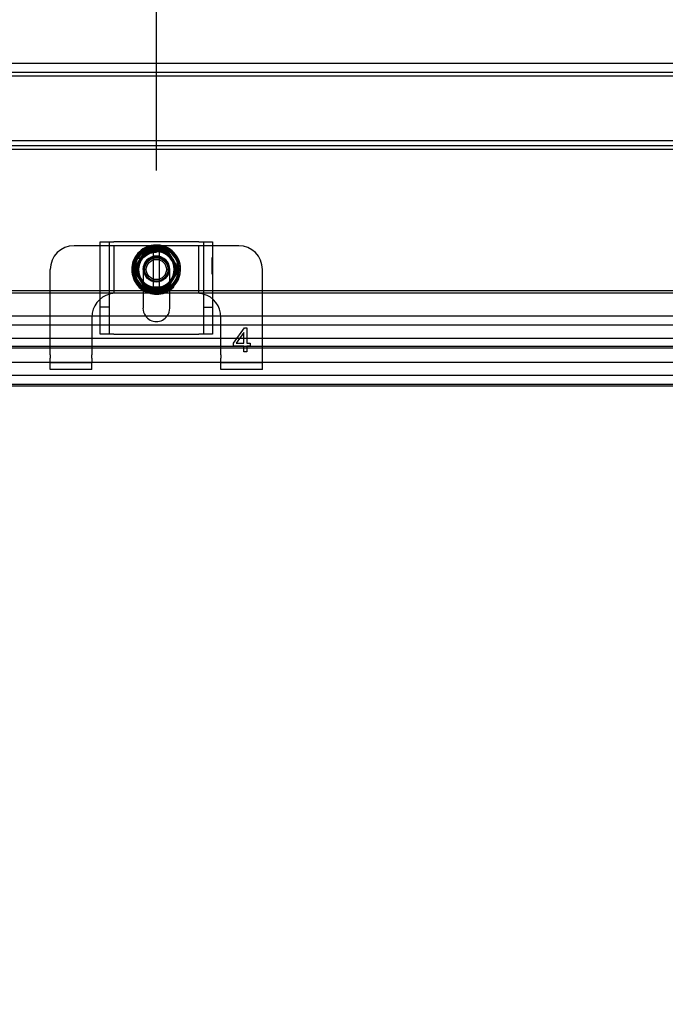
# Model space of a CAD drawing. Header units: inches. Extents: x 1 to 299, y -2 to 199.
# Tile 40 of 68: x 77 to 84, y 124 to 135. Entities that reach past the tile are written whole.
import ezdxf
from ezdxf.enums import TextEntityAlignment as Align
from ezdxf.lldxf.tags import DXFTag

# ---------------------------------------------------------------- set-up
doc = ezdxf.new("R2010")
doc.units = ezdxf.units.IN
doc.header["$MEASUREMENT"] = 0
for name, color, linetype in [('COM42667', 7, 'Continuous'), ('COM42780', 7, 'Continuous'), ('COM53933-2', 7, 'Continuous'), ('COM53955-2', 7, 'Continuous'), ('COM56144', 7, 'Continuous'), ('COM70220', 7, 'Continuous'), ('Default', 7, 'Continuous'), ('SCC19011', 7, 'Continuous'), ('SPR20265', 7, 'Continuous'), ('WAF25035', 7, 'Continuous')]:
    doc.layers.add(name, color=color, linetype=linetype)
doc.styles.add('SEACAD_Times_New_Roman', font='times.ttf')
tags = doc.linetypes.add('HIDDEN2', pattern=[0.1875, 0.125, -0.0625]).pattern_tags.tags
tags[6:7] = [DXFTag(74, 4), DXFTag(75, 0), DXFTag(340, '0'), DXFTag(46, 0.0), DXFTag(50, 0.0), DXFTag(44, 0.0), DXFTag(45, 0.0)]
tags[4:5] = [DXFTag(74, 4), DXFTag(75, 0), DXFTag(340, '0'), DXFTag(46, 0.0), DXFTag(50, 0.0), DXFTag(44, 0.0), DXFTag(45, 0.0)]
doc.dimstyles.new('HAMMOND_(STH_-_300x200)', dxfattribs={"dimtxt": 1.5, "dimasz": 1.875, "dimexe": 0.75, "dimexo": 0.75, "dimgap": 0.375, "dimtad": 0, "dimtih": 1, "dimtoh": 1, "dimzin": 0, "dimdsep": 46, "dimtxsty": 'SEACAD_Times_New_Roman', "dimblk1": '_SE_FILLED', "dimblk2": '_SE_FILLED', "dimsah": 1, "dimcen": 0.75, "dimadec": 0, "dimazin": 0, "dimtfac": 0.8, "dimtofl": 0, "dimtmove": 0, "dimatfit": 3, "dimfxl": 1, "dimtolj": 1, "dimtzin": 0, "dimarcsym": 0})

# ---------------------------------------------------------------- blocks, each defined once
blk = doc.blocks.new('SE2')
at = {"layer": 'COM42667', "color": 7, "linetype": 'Continuous'}
for p, q in [((77.913, 132.257), (78.056, 132.257)), ((77.913, 131.48), (77.913, 132.257)), ((78.948, 132.257), (78.056, 132.257)), ((78.948, 132.257), (79.091, 132.257)), ((79.091, 132.257), (79.091, 131.48)), ((78.362, 131.761), (78.362, 131.562)), ((78.643, 131.562), (78.643, 131.761))]:
    blk.add_line(p, q, dxfattribs=at)
at = {"layer": 'COM42667', "color": 7, "linetype": 'HIDDEN2'}
for p, q in [((78.008, 131.287), (78.008, 132.257)), ((78.996, 132.257), (78.996, 131.287)), ((79.09, 132.094), (79.091, 132.094)), ((79.09, 132.06), (79.09, 132.094)), ((79.09, 132.06), (79.091, 132.06)), ((79.09, 132.036), (79.09, 132.06)), ((79.09, 132.036), (79.091, 132.036)), ((79.09, 131.92), (79.09, 132.036)), ((79.09, 132.03), (79.091, 132.03)), ((78.362, 131.968), (78.362, 131.761)), ((78.643, 131.761), (78.643, 131.968)), ((79.09, 131.951), (79.091, 131.951)), ((79.09, 131.92), (79.091, 131.92)), ((78.008, 131.571), (77.913, 131.571)), ((78.996, 131.571), (79.091, 131.571)), ((77.913, 131.287), (77.913, 131.48)), ((79.091, 131.48), (79.091, 131.287)), ((78.056, 131.287), (77.913, 131.287)), ((78.056, 131.287), (78.948, 131.287)), ((79.091, 131.287), (78.948, 131.287))]:
    blk.add_line(p, q, dxfattribs=at)
for centre, start, end in [((78.502, 131.968), 0, 180), ((78.502, 131.562), 215.4555, 324.5445)]:
    blk.add_arc(centre, 0.141, start, end, dxfattribs=at)
at = {"layer": 'COM42667', "color": 7, "linetype": 'Continuous'}
for start, end in [(180, 215.4555), (324.5445, 0)]:
    blk.add_arc((78.502, 131.562), 0.141, start, end, dxfattribs=at)
at = {"layer": 'COM42780', "color": 7, "linetype": 'Continuous'}
for p, q in [((77.913, 132.218), (77.637, 132.218)), ((79.367, 132.218), (79.091, 132.218)), ((77.387, 131.748), (77.387, 131.968)), ((79.617, 131.748), (79.617, 131.968)), ((78.436, 131.718), (78.362, 131.718)), ((78.643, 131.718), (78.571, 131.718))]:
    blk.add_line(p, q, dxfattribs=at)
at = {"layer": 'COM42780', "color": 7, "linetype": 'HIDDEN2'}
for p, q in [((78.009, 132.218), (77.913, 132.218)), ((78.057, 132.218), (78.009, 132.218)), ((78.062, 132.218), (78.057, 132.218)), ((78.057, 131.718), (78.057, 132.218)), ((78.205, 132.218), (78.062, 132.218)), ((78.447, 132.218), (78.205, 132.218)), ((78.799, 132.218), (78.548, 132.218)), ((78.942, 132.218), (78.799, 132.218)), ((78.947, 132.218), (78.942, 132.218)), ((78.995, 132.218), (78.947, 132.218)), ((78.947, 131.718), (78.947, 132.218)), ((79.091, 132.218), (78.995, 132.218)), ((77.387, 131.07), (77.387, 131.748)), ((78.074, 131.718), (78.062, 131.718)), ((78.205, 131.718), (78.074, 131.718)), ((78.362, 131.718), (78.205, 131.718)), ((78.799, 131.718), (78.643, 131.718)), ((78.93, 131.718), (78.799, 131.718)), ((78.942, 131.718), (78.93, 131.718)), ((79.617, 131.07), (79.617, 131.748)), ((77.824, 131.468), (77.824, 131.07)), ((79.18, 131.07), (79.18, 131.468)), ((79.312, 131.192), (79.427, 131.353)), ((79.421, 131.304), (79.342, 131.192)), ((79.421, 131.192), (79.421, 131.304)), ((79.427, 131.353), (79.452, 131.353)), ((79.452, 131.353), (79.452, 131.192)), ((79.312, 131.163), (79.312, 131.192)), ((79.421, 131.163), (79.312, 131.163)), ((79.342, 131.192), (79.421, 131.192)), ((79.421, 131.103), (79.421, 131.163)), ((79.452, 131.103), (79.421, 131.103)), ((79.452, 131.192), (79.486, 131.192)), ((79.486, 131.163), (79.452, 131.163)), ((79.452, 131.163), (79.452, 131.103)), ((79.486, 131.192), (79.486, 131.163)), ((77.387, 131.07), (77.387, 131.036)), ((77.387, 130.986), (77.387, 131.036)), ((77.824, 131.036), (77.824, 131.07)), ((77.824, 131.036), (77.824, 130.986)), ((79.18, 131.07), (79.18, 131.036)), ((79.18, 130.986), (79.18, 131.036)), ((79.617, 131.036), (79.617, 131.07)), ((79.617, 130.986), (79.617, 131.036)), ((77.824, 130.986), (77.387, 130.986)), ((77.387, 130.918), (77.387, 130.986)), ((77.824, 130.918), (77.387, 130.918)), ((77.824, 130.918), (77.824, 130.986)), ((79.617, 130.986), (79.18, 130.986)), ((79.18, 130.918), (79.18, 130.986)), ((79.617, 130.918), (79.18, 130.918)), ((79.617, 130.918), (79.617, 130.986))]:
    blk.add_line(p, q, dxfattribs=at)
for radius in [0.195, 0.125, 0.106]:
    blk.add_circle((78.502, 131.968), radius, dxfattribs=at)
at = {"layer": 'COM42780', "color": 7, "linetype": 'Continuous'}
for centre, start, end in [((77.637, 131.968), 90, 180), ((79.367, 131.968), 0, 90)]:
    blk.add_arc(centre, 0.25, start, end, dxfattribs=at)
at = {"layer": 'COM42780', "color": 7, "linetype": 'HIDDEN2'}
for centre, start, end in [((78.074, 131.468), 93.8357, 105.0028), ((78.074, 131.468), 92.6763, 93.8357), ((78.93, 131.468), 86.1643, 87.3237), ((78.93, 131.468), 74.9972, 86.1643), ((78.074, 131.468), 105.0028, 180), ((78.93, 131.468), 0, 74.9972)]:
    blk.add_arc(centre, 0.25, start, end, dxfattribs=at)
at = {"layer": 'COM53933-2', "color": 7, "linetype": 'Continuous'}
blk.add_line((63.067, 134.135), (93.937, 134.135), dxfattribs=at)
at = {"layer": 'COM53933-2', "color": 7, "linetype": 'HIDDEN2'}
for p, q in [((63.067, 134.04), (93.937, 134.04)), ((91.407, 131.157), (64.597, 131.157)), ((91.407, 131.14), (64.597, 131.14)), ((91.657, 130.855), (64.347, 130.855)), ((91.657, 130.76), (64.347, 130.76))]:
    blk.add_line(p, q, dxfattribs=at)
at = {"layer": 'COM53955-2', "color": 7, "linetype": 'Continuous'}
for p, q in [((65.109, 131.748), (77.913, 131.748)), ((65.109, 131.723), (77.913, 131.723)), ((79.091, 131.748), (90.834, 131.748)), ((79.091, 131.723), (90.834, 131.723)), ((63.879, 131.48), (92.064, 131.48))]:
    blk.add_line(p, q, dxfattribs=at)
at = {"layer": 'COM53955-2', "color": 7, "linetype": 'HIDDEN2'}
for p, q in [((77.913, 131.748), (78.419, 131.748)), ((77.913, 131.723), (78.422, 131.723)), ((78.585, 131.748), (79.091, 131.748)), ((78.585, 131.723), (79.091, 131.723)), ((63.879, 131.385), (92.064, 131.385))]:
    blk.add_line(p, q, dxfattribs=at)
at = {"layer": 'COM56144', "color": 7, "linetype": 'HIDDEN2'}
for p, q in [((93.44, 134), (63.565, 134)), ((93.44, 133.321), (63.565, 133.321)), ((93.44, 133.267), (63.565, 133.267)), ((93.44, 133.227), (63.565, 133.227))]:
    blk.add_line(p, q, dxfattribs=at)
at = {"layer": 'COM70220', "color": 7, "linetype": 'HIDDEN2'}
for p, q in [((91.422, 131.242), (64.522, 131.242)), ((91.422, 131.241), (64.522, 131.241)), ((91.422, 130.992), (64.522, 130.992)), ((91.422, 130.743), (64.522, 130.743)), ((91.422, 130.742), (64.522, 130.742))]:
    blk.add_line(p, q, dxfattribs=at)
at = {"layer": 'SCC19011', "color": 7, "linetype": 'Continuous'}
for p, q in [((78.393, 132.183), (78.261, 131.968)), ((78.468, 132.183), (78.393, 132.183)), ((78.536, 132.183), (78.468, 132.183)), ((78.468, 132.183), (78.468, 132.163)), ((78.468, 132.163), (78.468, 132.153)), ((78.468, 132.153), (78.468, 131.784)), ((78.611, 132.183), (78.536, 132.183)), ((78.536, 132.163), (78.536, 132.183)), ((78.536, 132.153), (78.536, 132.163)), ((78.536, 131.784), (78.536, 132.153)), ((78.743, 131.968), (78.611, 132.183)), ((78.261, 131.968), (78.393, 131.753)), ((78.611, 131.753), (78.743, 131.968)), ((78.393, 131.753), (78.468, 131.753)), ((78.468, 131.784), (78.468, 131.774)), ((78.468, 131.774), (78.468, 131.753)), ((78.468, 131.753), (78.536, 131.753)), ((78.536, 131.774), (78.536, 131.784)), ((78.536, 131.753), (78.536, 131.774)), ((78.536, 131.753), (78.611, 131.753))]:
    blk.add_line(p, q, dxfattribs=at)
at = {"layer": 'SCC19011', "color": 7, "linetype": 'HIDDEN2'}
blk.add_circle((78.502, 131.968), 0.122, dxfattribs=at)
at = {"layer": 'SCC19011', "color": 7, "linetype": 'Continuous'}
for start, end in [(100.4474, 259.5526), (280.4474, 79.5526)]:
    blk.add_arc((78.502, 131.968), 0.188, start, end, dxfattribs=at)
at = {"layer": 'SPR20265', "color": 7, "linetype": 'HIDDEN2'}
for p, q in [((78.502, 132.151), (78.502, 132.186)), ((78.687, 131.783), (78.662, 131.808))]:
    blk.add_line(p, q, dxfattribs=at)
for points, knots in [([(78.643, 131.758), (78.663, 131.771), (78.704, 131.808), (78.748, 131.884), (78.762, 131.978), (78.742, 132.072), (78.689, 132.151), (78.611, 132.207), (78.518, 132.23), (78.423, 132.219), (78.339, 132.174), (78.275, 132.103), (78.242, 132.014), (78.242, 131.918), (78.276, 131.831), (78.322, 131.777), (78.353, 131.755), (78.361, 131.75)], [0.8028925, 0.8028925, 0.8028925, 0.8028925, 0.8112914, 0.8223931, 0.8334948, 0.8445983, 0.8557003, 0.8668021, 0.8779027, 0.8890041, 0.9001067, 0.9112098, 0.9223136, 0.9334157, 0.9445065, 0.955056, 0.9580988, 0.9580988, 0.9580988, 0.9580988]), ([(78.633, 132.151), (78.613, 132.165), (78.562, 132.19), (78.473, 132.198), (78.382, 132.167), (78.311, 132.102), (78.273, 132.014), (78.273, 131.919), (78.312, 131.831), (78.383, 131.766), (78.473, 131.734), (78.569, 131.742), (78.654, 131.786), (78.714, 131.861), (78.739, 131.954), (78.726, 132.049), (78.676, 132.131), (78.599, 132.187), (78.505, 132.207), (78.411, 132.19), (78.331, 132.137), (78.278, 132.057), (78.261, 131.963), (78.281, 131.87), (78.337, 131.791), (78.418, 131.741), (78.512, 131.725), (78.605, 131.747), (78.683, 131.804), (78.732, 131.886), (78.747, 131.98), (78.724, 132.073), (78.668, 132.15), (78.586, 132.2), (78.491, 132.215), (78.398, 132.193), (78.321, 132.137), (78.269, 132.056), (78.253, 131.962), (78.273, 131.868), (78.327, 131.789), (78.407, 131.736), (78.501, 131.717), (78.583, 131.732), (78.627, 131.756), (78.643, 131.767)], [0.1477724, 0.1477724, 0.1477724, 0.1477724, 0.156529, 0.1676234, 0.1787178, 0.1898116, 0.200905, 0.2119972, 0.2230929, 0.2341872, 0.2452831, 0.2563771, 0.2674708, 0.2785654, 0.28966, 0.3007576, 0.3118528, 0.3229492, 0.3340432, 0.3451384, 0.3562353, 0.3673323, 0.3784297, 0.3895246, 0.4006213, 0.4117166, 0.4228156, 0.4339132, 0.4450112, 0.4561079, 0.4672039, 0.4783017, 0.4893995, 0.5004992, 0.5115966, 0.5226954, 0.5337915, 0.544891, 0.5559893, 0.5670899, 0.5781889, 0.5892874, 0.6003855, 0.6114838, 0.6182179, 0.6182179, 0.6182179, 0.6182179]), ([(78.326, 132.077), (78.333, 132.088), (78.357, 132.12), (78.411, 132.16), (78.491, 132.179), (78.572, 132.167), (78.642, 132.125), (78.691, 132.06), (78.711, 131.98), (78.699, 131.899), (78.657, 131.829), (78.591, 131.781), (78.512, 131.761), (78.431, 131.774), (78.362, 131.817), (78.314, 131.884), (78.297, 131.964), (78.312, 132.044), (78.357, 132.112), (78.425, 132.157), (78.506, 132.172), (78.586, 132.153), (78.652, 132.104), (78.693, 132.034), (78.703, 131.952), (78.68, 131.874), (78.627, 131.811), (78.553, 131.775), (78.472, 131.771), (78.395, 131.8), (78.337, 131.858), (78.307, 131.934), (78.31, 132.016), (78.347, 132.09), (78.41, 132.142), (78.489, 132.164), (78.57, 132.151), (78.625, 132.116), (78.65, 132.087), (78.656, 132.078)], [0.464438, 0.464438, 0.464438, 0.464438, 0.4698156, 0.4809232, 0.4920326, 0.503138, 0.5142446, 0.52535, 0.5364578, 0.547565, 0.5586721, 0.5697781, 0.5808823, 0.5919888, 0.603094, 0.6142018, 0.6253066, 0.6364118, 0.6475152, 0.6586197, 0.6697249, 0.6808298, 0.6919358, 0.7030382, 0.714142, 0.7252447, 0.7363492, 0.7474536, 0.7585562, 0.7696589, 0.7807596, 0.7918635, 0.8029663, 0.8140692, 0.8251712, 0.836271, 0.8473724, 0.8584731, 0.862923, 0.862923, 0.862923, 0.862923]), ([(78.33, 131.9), (78.323, 131.917), (78.314, 131.96), (78.323, 132.026), (78.356, 132.087), (78.418, 132.139), (78.469, 132.148), (78.502, 132.151)], [0.95046325, 0.95046325, 0.95046325, 0.95046325, 0.95824793, 0.96865358, 0.9770936, 0.98730809, 1, 1, 1, 1]), ([(78.356, 132.125), (78.361, 132.13), (78.388, 132.152), (78.445, 132.18), (78.526, 132.185), (78.599, 132.163), (78.638, 132.134), (78.653, 132.118)], [0.28879014, 0.28879014, 0.28879014, 0.28879014, 0.29207573, 0.30318617, 0.31429358, 0.32540417, 0.3342706, 0.3342706, 0.3342706, 0.3342706]), ([(78.502, 132.186), (78.469, 132.183), (78.419, 132.176), (78.374, 132.146), (78.357, 132.131)], [0, 0, 0, 0, 0.01093327, 0.01877746, 0.01877746, 0.01877746, 0.01877746]), ([(78.372, 132.148), (78.373, 132.149), (78.396, 132.165), (78.447, 132.188), (78.529, 132.193), (78.593, 132.173), (78.626, 132.151), (78.637, 132.143)], [0.10246721, 0.10246721, 0.10246721, 0.10246721, 0.10318825, 0.11429938, 0.12541305, 0.13652493, 0.14182713, 0.14182713, 0.14182713, 0.14182713]), ([(78.312, 131.883), (78.312, 131.883), (78.301, 131.908), (78.289, 131.961), (78.299, 132.02), (78.311, 132.049), (78.313, 132.054)], [0.43640128, 0.43640128, 0.43640128, 0.43640128, 0.43649234, 0.44759977, 0.45870607, 0.46079764, 0.46079764, 0.46079764, 0.46079764]), ([(78.704, 132.034), (78.712, 132.01), (78.717, 131.963), (78.708, 131.917), (78.701, 131.897)], [0.3480461, 0.3480461, 0.3480461, 0.3480461, 0.35873317, 0.3673569, 0.3673569, 0.3673569, 0.3673569]), ([(78.281, 131.932), (78.281, 131.936), (78.277, 131.959), (78.278, 131.983), (78.282, 132.003)], [0.068386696, 0.068386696, 0.068386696, 0.068386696, 0.069853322, 0.07824608, 0.07824608, 0.07824608, 0.07824608]), ([(78.288, 132.017), (78.282, 131.987), (78.281, 131.955), (78.287, 131.924), (78.287, 131.924)], [0.03475197, 0.03475197, 0.03475197, 0.03475197, 0.04560719, 0.0457885, 0.0457885, 0.0457885, 0.0457885]), ([(78.293, 131.914), (78.292, 131.918), (78.285, 131.949), (78.285, 131.987), (78.293, 132.019), (78.294, 132.025)], [0.25678082, 0.25678082, 0.25678082, 0.25678082, 0.25874448, 0.26985449, 0.27231226, 0.27231226, 0.27231226, 0.27231226]), ([(78.718, 132.01), (78.72, 131.996), (78.723, 131.966), (78.72, 131.937), (78.716, 131.922)], [0.16392013, 0.16392013, 0.16392013, 0.16392013, 0.1698589, 0.17613515, 0.17613515, 0.17613515, 0.17613515]), ([(78.722, 131.93), (78.724, 131.944), (78.726, 131.97), (78.724, 131.995), (78.722, 132.006)], [0.118104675, 0.118104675, 0.118104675, 0.118104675, 0.123252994, 0.1271342, 0.1271342, 0.1271342, 0.1271342]), ([(78.282, 131.846), (78.285, 131.841), (78.305, 131.808), (78.332, 131.78), (78.359, 131.761), (78.36, 131.76)], [0.75353292, 0.75353292, 0.75353292, 0.75353292, 0.75578627, 0.7668873, 0.7674218, 0.7674218, 0.7674218, 0.7674218]), ([(78.656, 131.825), (78.654, 131.822), (78.632, 131.8), (78.582, 131.768), (78.502, 131.753), (78.422, 131.769), (78.369, 131.804), (78.346, 131.829), (78.341, 131.835)], [0.37922098, 0.37922098, 0.37922098, 0.37922098, 0.38094922, 0.39205781, 0.40316665, 0.41427643, 0.42538516, 0.42868152, 0.42868152, 0.42868152, 0.42868152]), ([(78.483, 131.752), (78.47, 131.753), (78.43, 131.76), (78.389, 131.78), (78.365, 131.8), (78.361, 131.804)], [0.21995858, 0.21995858, 0.21995858, 0.21995858, 0.22541447, 0.23652458, 0.23857738, 0.23857738, 0.23857738, 0.23857738]), ([(78.361, 131.799), (78.371, 131.791), (78.407, 131.765), (78.48, 131.741), (78.571, 131.751), (78.622, 131.78), (78.643, 131.797)], [0.06324588, 0.06324588, 0.06324588, 0.06324588, 0.06779157, 0.07888132, 0.08997324, 0.09942571, 0.09942571, 0.09942571, 0.09942571]), ([(78.662, 131.808), (78.64, 131.789), (78.594, 131.754), (78.502, 131.736), (78.425, 131.753), (78.386, 131.775), (78.372, 131.785)], [0, 0, 0, 0, 0.01124685, 0.02526822, 0.0367371, 0.04373616, 0.04373616, 0.04373616, 0.04373616]), ([(78.55, 131.788), (78.548, 131.787), (78.521, 131.781), (78.493, 131.78), (78.468, 131.785)], [0.91315801, 0.91315801, 0.91315801, 0.91315801, 0.91397592, 0.92462762, 0.92462762, 0.92462762, 0.92462762]), ([(78.643, 131.802), (78.63, 131.79), (78.597, 131.769), (78.558, 131.756), (78.536, 131.753)], [0.19601695, 0.19601695, 0.19601695, 0.19601695, 0.20319267, 0.21249787, 0.21249787, 0.21249787, 0.21249787])]:
    blk.add_open_spline(points, degree=3, knots=knots, dxfattribs=at)
at = {"layer": 'SPR20265', "color": 7, "linetype": 'Continuous'}
for points, knots in [([(78.36, 131.76), (78.385, 131.743), (78.442, 131.717), (78.535, 131.712), (78.603, 131.733), (78.637, 131.753), (78.643, 131.758)], [0.7674218, 0.7674218, 0.7674218, 0.7674218, 0.77798983, 0.7890906, 0.80019147, 0.80289251, 0.80289251, 0.80289251, 0.80289251]), ([(78.361, 131.75), (78.38, 131.738), (78.426, 131.716), (78.505, 131.703), (78.587, 131.717), (78.628, 131.739), (78.643, 131.75)], [0.95809881, 0.95809881, 0.95809881, 0.95809881, 0.9661238, 0.97598802, 0.98694613, 0.99365696, 0.99365696, 0.99365696, 0.99365696])]:
    blk.add_open_spline(points, degree=3, knots=knots, dxfattribs=at)
at = {"layer": 'SPR20265', "color": 7, "linetype": 'HIDDEN2'}
blk.add_open_spline([(78.643, 131.75), (78.658, 131.759), (78.672, 131.771), (78.687, 131.783)], degree=3, dxfattribs=at)
at = {"layer": 'WAF25035', "color": 7, "linetype": 'Continuous'}
blk.add_circle((78.502, 131.968), 0.25, dxfattribs=at)
at = {"layer": 'WAF25035', "color": 7, "linetype": 'HIDDEN2'}
blk.add_circle((78.502, 131.968), 0.133, dxfattribs=at)
blk = doc.blocks.new('DMBLK2852')
at = {"layer": 'Default', "linetype": 'Continuous'}
for points in [[(64.847, 144.707), (62.972, 144.394), (64.847, 144.082)], [(92.157, 144.707), (92.157, 144.082), (94.032, 144.394)]]:
    blk.add_hatch(color=7, dxfattribs=at).paths.add_polyline_path(points)
at = {"layer": 'Default', "color": 7, "linetype": 'Continuous'}
for p, q in [((62.972, 134.79), (62.972, 145.144)), ((94.032, 134.79), (94.032, 145.144)), ((75.418, 144.394), (62.972, 144.394)), ((94.032, 144.394), (81.586, 144.394))]:
    blk.add_line(p, q, dxfattribs=at)
at = {"layer": 'Default', "color": 7, "linetype": 'Continuous', "style": 'SEACAD_Times_New_Roman'}
blk.add_text('31.06', height=1.5, dxfattribs=at).set_placement((75.943, 145.144), align=Align.TOP_LEFT)
blk = doc.blocks.new('_SE_FILLED')
at = {"color": 0}
blk.add_line((0, 0), (-1, 0), dxfattribs=at)
blk.add_solid([(0, 0), (-1, -0.1665), (-1, 0.1665), (0, 0)], dxfattribs=at)
blk = doc.blocks.new('DMBLK2864')
at = {"layer": 'Default', "linetype": 'Continuous'}
for points in [[(66.396, 115.289), (66.396, 115.914), (64.521, 115.601)], [(89.548, 115.289), (91.423, 115.601), (89.548, 115.914)]]:
    blk.add_hatch(color=7, dxfattribs=at).paths.add_polyline_path(points)
at = {"layer": 'Default', "color": 7, "linetype": 'Continuous'}
for p, q in [((64.521, 115.601), (74.887, 115.601)), ((81.056, 115.601), (91.423, 115.601))]:
    blk.add_line(p, q, dxfattribs=at)
at = {"layer": 'Default', "color": 7, "linetype": 'Continuous', "style": 'SEACAD_Times_New_Roman'}
blk.add_text('26.90', height=1.5, dxfattribs=at).set_placement((75.412, 116.351), align=Align.TOP_LEFT)
blk = doc.blocks.new('DMBLK2865')
at = {"layer": 'Default', "linetype": 'Continuous'}
for points in [[(80.377, 140.923), (78.502, 140.611), (80.377, 140.298)], [(92.157, 140.923), (92.157, 140.298), (94.032, 140.611)]]:
    blk.add_hatch(color=7, dxfattribs=at).paths.add_polyline_path(points)
at = {"layer": 'Default', "color": 7, "linetype": 'Continuous'}
for p, q in [((78.502, 133.007), (78.502, 141.361)), ((94.032, 134.79), (94.032, 141.361)), ((83.183, 140.611), (78.502, 140.611)), ((94.032, 140.611), (89.351, 140.611))]:
    blk.add_line(p, q, dxfattribs=at)
at = {"layer": 'Default', "color": 7, "linetype": 'Continuous', "style": 'SEACAD_Times_New_Roman'}
for s, p in [('15.53', (83.708, 141.361)), ('TYP', (84.17, 139.111))]:
    blk.add_text(s, height=1.5, dxfattribs=at).set_placement(p, align=Align.TOP_LEFT)

msp = doc.modelspace()

# ---------------------------------------------------------------- block references
at = {"layer": 'Default'}
msp.add_blockref('SE2', (0, 0), dxfattribs=at)

# ---------------------------------------------------------------- dimensions: what is measured, and where the dimension line sits
at = {"layer": 'Default', "color": 7, "linetype": 'Continuous'}
for base, p1, p2, text, picture, middle in [((62.972, 144.394), (94.032, 134.04), (62.972, 134.04), '\\A1;<>', 'DMBLK2852', (78.502, 144.394)), ((78.502, 140.611), (94.032, 130.79), (78.502, 132.257), '\\A1;<>\\PTYP', 'DMBLK2865', (86.267, 140.611))]:
    dim = msp.add_linear_dim(base=base, p1=p1, p2=p2, text=text, dimstyle='HAMMOND_(STH_-_300x200)', dxfattribs=at)
    dim.commit()
    dim.dimension.update_dxf_attribs({"geometry": picture, "text_midpoint": middle, "dimtype": 160})
dim = msp.add_linear_dim(base=(64.521, 115.601), p1=(64.521, 130.742), p2=(91.423, 130.742), angle=0, text='\\A1;<>', dimstyle='HAMMOND_(STH_-_300x200)', dxfattribs=at)
dim.commit()
dim.dimension.update_dxf_attribs({"geometry": 'DMBLK2864', "text_midpoint": (77.972, 115.601), "dimtype": 161})

doc.saveas('drawing.dxf')
